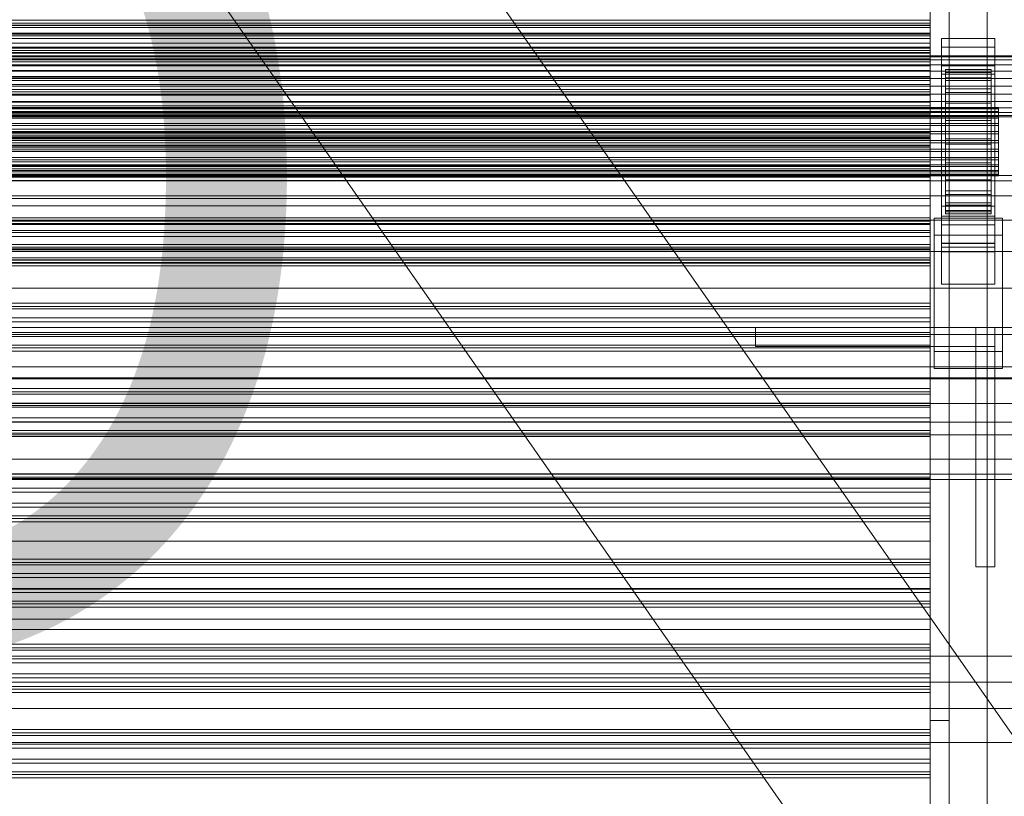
# Model space of a CAD drawing. Header units: millimetres. Extents: x -2233 to 61924, y -68080 to 6847.
# Tile 251 of 256: x 1010 to 1270, y -33637 to -33432. Entities that reach past the tile are written whole.
import ezdxf

# ---------------------------------------------------------------- set-up
doc = ezdxf.new("R2010")
doc.units = ezdxf.units.MM
for name, color, linetype, lineweight in [('COTAS_O', 1, 'Continuous', 0), ('frontal_C03', 7, 'Continuous', 0), ('frontal_secador', 7, 'Continuous', 0), ('frontal_tolva', 7, 'Continuous', 0)]:
    doc.layers.add(name, color=color, linetype=linetype, lineweight=lineweight)
doc.dimstyles.new('R19_100', dxfattribs={"dimtxt": 250, "dimasz": 150, "dimexe": 150, "dimexo": 80, "dimgap": 100, "dimtad": 1, "dimtih": 1, "dimtoh": 1, "dimdsep": 46, "dimcen": 0.09, "dimadec": 0, "dimazin": 0, "dimtfac": 1, "dimtdec": 4, "dimtofl": 0, "dimtmove": 0, "dimatfit": 3, "dimfxl": 1, "dimtolj": 1, "dimtzin": 0, "dimarcsym": 0})

# ---------------------------------------------------------------- blocks, each defined once
blk = doc.blocks.new('DIM_R27_52')
at = {"layer": 'COTAS_O'}
for p, q in [((-1725, -33700), (-1575, -33655)), ((1725, -33700), (1575, -33655)), ((-1725, -34400), (-1725, -33700)), ((-1725, -33700), (1725, -33700)), ((-1725, -33700), (-1575, -33745)), ((1725, -33700), (1575, -33745)), ((1725, -34400), (1725, -33700))]:
    blk.add_line(p, q, dxfattribs=at)
blk.add_text('3450 O', height=250, dxfattribs=at).set_placement((0, -33600))

msp = doc.modelspace()

# ---------------------------------------------------------------- linework, layer by layer
at = {"layer": 'frontal_C03'}
for p, q in [((-1250, -33432.562), (1250, -33432.562)), ((-1250, -33433.359), (1250, -33433.359)), ((-1250, -33433.944), (1250, -33433.944)), ((1250, -33433.944), (1250, -33432.562)), ((1250, -33432.562), (1250, -33433.359)), ((1250, -33433.359), (1250, -33436.282)), ((1250, -33437.411), (1250, -33433.944)), ((-1250, -33436.282), (1250, -33436.282)), ((1250, -33436.282), (1250, -33441.13)), ((-1250, -33437.411), (1250, -33437.411)), ((1250, -33442.727), (1250, -33437.411)), ((1253, -33439.659), (1253, -33437.413)), ((1253, -33437.413), (1267, -33437.413)), ((1253, -33484.187), (1253, -33437.413)), ((1267, -33437.413), (1267, -33439.659)), ((1267, -33437.413), (1267, -33484.187)), ((1250, -33439.703), (-1250, -33439.703)), ((1250, -33440.584), (-1250, -33440.584)), ((-1250, -33441.13), (1250, -33441.13)), ((1250, -33441.237), (-1250, -33441.237)), ((1250, -33440.584), (1250, -33439.703)), ((1250, -33439.703), (1250, -33441.237)), ((1250, -33443.545), (1250, -33440.584)), ((1250, -33441.13), (1250, -33447.574)), ((1250, -33441.237), (1250, -33444.602)), ((1267, -33439.659), (1253, -33439.659)), ((1253, -33439.659), (1253, -33486.433)), ((1267, -33486.433), (1267, -33439.659)), ((-1250, -33442.727), (1250, -33442.727)), ((1250, -33443.545), (-1250, -33443.545)), ((-1250, -33444.602), (1250, -33444.602)), ((1250, -33449.53), (1250, -33442.727)), ((1250, -33447.454), (1250, -33443.545)), ((1250, -33444.602), (1250, -33448.512)), ((1253, -33446.846), (1253, -33444.6)), ((1253, -33444.6), (1267, -33444.6)), ((1253, -33491.374), (1253, -33444.6)), ((1267, -33444.6), (1267, -33446.846)), ((1267, -33444.6), (1267, -33491.374)), ((1267, -33446.846), (1253, -33446.846)), ((1253, -33446.846), (1253, -33493.62)), ((1254, -33455.548), (1254, -33445.554)), ((1254, -33445.554), (1254, -33446.374)), ((1254, -33445.554), (1266, -33445.554)), ((1254, -33446.027), (1254, -33445.554)), ((1254, -33455.772), (1254, -33446.027)), ((1254, -33446.027), (1266, -33446.027)), ((1254, -33447.763), (1254, -33446.027)), ((1254, -33455.936), (1254, -33446.374)), ((1254, -33446.374), (1254, -33448.433)), ((1254, -33446.374), (1266, -33446.374)), ((1266, -33446.374), (1266, -33445.554)), ((1266, -33445.554), (1266, -33455.548)), ((1266, -33445.554), (1266, -33446.027)), ((1266, -33446.027), (1266, -33455.772)), ((1266, -33446.027), (1266, -33447.763)), ((1266, -33448.433), (1266, -33446.374)), ((1266, -33446.374), (1266, -33455.936)), ((1267, -33493.62), (1267, -33446.846)), ((1250, -33447.454), (-1250, -33447.454)), ((-1250, -33447.574), (1250, -33447.574)), ((1250, -33448.512), (-1250, -33448.512)), ((-1250, -33449.53), (1250, -33449.53)), ((1250, -33450.819), (1250, -33447.454)), ((1250, -33447.574), (1250, -33455.174)), ((1250, -33448.512), (1250, -33451.473)), ((1250, -33457.356), (1250, -33449.53)), ((1254, -33456.594), (1254, -33447.763)), ((1254, -33447.763), (1266, -33447.763)), ((1254, -33450.641), (1254, -33447.763)), ((1254, -33456.911), (1254, -33448.433)), ((1254, -33448.433), (1254, -33451.589)), ((1254, -33448.433), (1266, -33448.433)), ((1266, -33447.763), (1266, -33456.594)), ((1266, -33447.763), (1266, -33450.641)), ((1266, -33451.589), (1266, -33448.433)), ((1266, -33448.433), (1266, -33456.911)), ((1250, -33450.819), (-1250, -33450.819)), ((1250, -33451.473), (-1250, -33451.473)), ((1250, -33452.354), (-1250, -33452.354)), ((1250, -33452.354), (1250, -33450.819)), ((1250, -33451.473), (1250, -33452.354)), ((1254, -33457.957), (1254, -33450.641)), ((1254, -33450.641), (1266, -33450.641)), ((1254, -33454.467), (1254, -33450.641)), ((1254, -33458.407), (1254, -33451.589)), ((1254, -33451.589), (1254, -33455.629)), ((1254, -33451.589), (1266, -33451.589)), ((1266, -33450.641), (1266, -33457.957)), ((1266, -33450.641), (1266, -33454.467)), ((1266, -33455.629), (1266, -33451.589)), ((1266, -33451.589), (1266, -33458.407)), ((-1250, -33455.174), (1250, -33455.174)), ((1250, -33455.174), (1250, -33463.413)), ((1254, -33459.77), (1254, -33454.467)), ((1254, -33454.467), (1266, -33454.467)), ((1254, -33458.98), (1254, -33454.467)), ((1266, -33454.467), (1266, -33459.77)), ((1266, -33454.467), (1266, -33458.98)), ((-1268, -33455.548), (1268, -33455.548)), ((-1268, -33455.772), (1268, -33455.772)), ((-1268, -33455.936), (1268, -33455.936)), ((-1268, -33456.594), (1268, -33456.594)), ((-1268, -33456.911), (1268, -33456.911)), ((1250, -33457.356), (-1250, -33457.356)), ((1250, -33465.671), (1250, -33457.356)), ((1254, -33455.936), (1254, -33455.548)), ((1266, -33455.548), (1254, -33455.548)), ((1254, -33455.548), (1254, -33455.772)), ((1254, -33460.32), (1254, -33455.629)), ((1254, -33455.629), (1254, -33460.275)), ((1254, -33455.629), (1266, -33455.629)), ((1266, -33455.772), (1254, -33455.772)), ((1254, -33455.772), (1254, -33456.594)), ((1254, -33456.911), (1254, -33455.936)), ((1266, -33455.936), (1254, -33455.936)), ((1266, -33456.594), (1254, -33456.594)), ((1254, -33456.594), (1254, -33457.957)), ((1254, -33458.407), (1254, -33456.911)), ((1266, -33456.911), (1254, -33456.911)), ((1266, -33455.548), (1266, -33455.936)), ((1266, -33455.772), (1266, -33455.548)), ((1266, -33460.275), (1266, -33455.629)), ((1266, -33455.629), (1266, -33460.32)), ((1266, -33456.594), (1266, -33455.772)), ((1266, -33455.936), (1266, -33456.911)), ((1266, -33457.957), (1266, -33456.594)), ((1266, -33456.911), (1266, -33458.407)), ((1268, -33455.936), (1268, -33455.548)), ((1268, -33455.548), (1268, -33455.772)), ((1268, -33455.772), (1268, -33456.594)), ((1268, -33456.911), (1268, -33455.936)), ((1268, -33456.594), (1268, -33457.957)), ((1268, -33458.407), (1268, -33456.911)), ((-1268, -33457.957), (1268, -33457.957)), ((-1268, -33458.407), (1268, -33458.407)), ((-1268, -33459.77), (1268, -33459.77)), ((-1268, -33460.32), (1268, -33460.32)), ((1266, -33457.957), (1254, -33457.957)), ((1254, -33457.957), (1254, -33459.77)), ((1254, -33460.32), (1254, -33458.407)), ((1266, -33458.407), (1254, -33458.407)), ((1254, -33461.907), (1254, -33458.98)), ((1254, -33458.98), (1266, -33458.98)), ((1254, -33463.872), (1254, -33458.98)), ((1266, -33459.77), (1254, -33459.77)), ((1254, -33459.77), (1254, -33461.907)), ((1254, -33460.275), (1254, -33462.521)), ((1266, -33460.275), (1254, -33460.275)), ((1254, -33460.275), (1254, -33465.212)), ((1254, -33462.521), (1254, -33460.32)), ((1266, -33460.32), (1254, -33460.32)), ((1266, -33459.77), (1266, -33457.957)), ((1266, -33458.407), (1266, -33460.32)), ((1266, -33458.98), (1266, -33461.907)), ((1266, -33458.98), (1266, -33463.872)), ((1266, -33461.907), (1266, -33459.77)), ((1266, -33462.521), (1266, -33460.275)), ((1266, -33465.212), (1266, -33460.275)), ((1266, -33460.32), (1266, -33462.521)), ((1268, -33457.957), (1268, -33459.77)), ((1268, -33460.32), (1268, -33458.407)), ((1268, -33459.77), (1268, -33461.907)), ((1268, -33462.521), (1268, -33460.32)), ((-1268, -33461.907), (1268, -33461.907)), ((1268, -33462.521), (-1268, -33462.521)), ((1250, -33462.16), (-1250, -33462.16)), ((1250, -33463.042), (1250, -33462.16)), ((1250, -33462.16), (1250, -33463.695)), ((1266, -33461.907), (1254, -33461.907)), ((1254, -33461.907), (1254, -33464.224)), ((1254, -33462.521), (1266, -33462.521)), ((1254, -33464.86), (1254, -33462.521)), ((1266, -33464.224), (1266, -33461.907)), ((1266, -33462.521), (1266, -33464.86)), ((1268, -33461.907), (1268, -33464.224)), ((1268, -33464.86), (1268, -33462.521)), ((-1268, -33464.224), (1268, -33464.224)), ((-1268, -33464.86), (1268, -33464.86)), ((1250, -33463.042), (-1250, -33463.042)), ((-1250, -33463.413), (1250, -33463.413)), ((1250, -33463.695), (-1250, -33463.695)), ((1250, -33466.003), (1250, -33463.042)), ((1250, -33463.413), (1250, -33471.728)), ((1250, -33463.695), (1250, -33467.06)), ((1254, -33464.224), (1254, -33463.872)), ((1254, -33463.872), (1266, -33463.872)), ((1254, -33468.809), (1254, -33463.872)), ((1266, -33464.224), (1254, -33464.224)), ((1254, -33464.224), (1254, -33466.563)), ((1254, -33467.177), (1254, -33464.86)), ((1254, -33464.86), (1254, -33465.212)), ((1266, -33464.86), (1254, -33464.86)), ((1254, -33465.212), (1254, -33470.104)), ((1254, -33465.212), (1266, -33465.212)), ((1266, -33463.872), (1266, -33464.224)), ((1266, -33463.872), (1266, -33468.809)), ((1266, -33466.563), (1266, -33464.224)), ((1266, -33465.212), (1266, -33464.86)), ((1266, -33464.86), (1266, -33467.177)), ((1266, -33470.104), (1266, -33465.212)), ((1268, -33464.224), (1268, -33466.563)), ((1268, -33467.177), (1268, -33464.86)), ((-1268, -33466.563), (1268, -33466.563)), ((-1268, -33467.177), (1268, -33467.177)), ((-1250, -33465.671), (1250, -33465.671)), ((1250, -33466.003), (-1250, -33466.003)), ((-1250, -33467.06), (1250, -33467.06)), ((1250, -33473.91), (1250, -33465.671)), ((1250, -33469.912), (1250, -33466.003)), ((1250, -33467.06), (1250, -33470.969)), ((1254, -33466.563), (1254, -33468.809)), ((1266, -33466.563), (1254, -33466.563)), ((1254, -33466.563), (1254, -33468.764)), ((1254, -33469.314), (1254, -33467.177)), ((1254, -33467.177), (1254, -33470.104)), ((1266, -33467.177), (1254, -33467.177)), ((1266, -33468.809), (1266, -33466.563)), ((1266, -33468.764), (1266, -33466.563)), ((1266, -33470.104), (1266, -33467.177)), ((1266, -33467.177), (1266, -33469.314)), ((1268, -33466.563), (1268, -33468.764)), ((1268, -33469.314), (1268, -33467.177)), ((-1268, -33468.764), (1268, -33468.764)), ((-1268, -33469.314), (1268, -33469.314)), ((-1268, -33470.677), (1268, -33470.677)), ((1250, -33469.912), (-1250, -33469.912)), ((1250, -33473.277), (1250, -33469.912)), ((1254, -33468.764), (1254, -33473.456)), ((1266, -33468.764), (1254, -33468.764)), ((1254, -33468.764), (1254, -33470.677)), ((1254, -33468.809), (1266, -33468.809)), ((1254, -33473.456), (1254, -33468.809)), ((1254, -33471.127), (1254, -33469.314)), ((1254, -33469.314), (1254, -33474.617)), ((1266, -33469.314), (1254, -33469.314)), ((1254, -33470.104), (1254, -33474.617)), ((1254, -33470.104), (1266, -33470.104)), ((1254, -33470.677), (1254, -33477.495)), ((1266, -33470.677), (1254, -33470.677)), ((1254, -33470.677), (1254, -33472.173)), ((1266, -33473.456), (1266, -33468.764)), ((1266, -33470.677), (1266, -33468.764)), ((1266, -33468.809), (1266, -33473.456)), ((1266, -33474.617), (1266, -33469.314)), ((1266, -33469.314), (1266, -33471.127)), ((1266, -33474.617), (1266, -33470.104)), ((1266, -33477.495), (1266, -33470.677)), ((1266, -33472.173), (1266, -33470.677)), ((1268, -33468.764), (1268, -33470.677)), ((1268, -33471.127), (1268, -33469.314)), ((1268, -33470.677), (1268, -33472.173)), ((-1268, -33471.127), (1268, -33471.127)), ((-1268, -33472.173), (1268, -33472.173)), ((-1268, -33472.49), (1268, -33472.49)), ((-1268, -33473.148), (1268, -33473.148)), ((-1268, -33473.312), (1268, -33473.312)), ((1250, -33470.969), (-1250, -33470.969)), ((-1250, -33471.728), (1250, -33471.728)), ((1250, -33473.277), (-1250, -33473.277)), ((1250, -33470.969), (1250, -33473.93)), ((1250, -33471.728), (1250, -33479.554)), ((1250, -33474.812), (1250, -33473.277)), ((1254, -33472.49), (1254, -33471.127)), ((1254, -33471.127), (1254, -33478.443)), ((1266, -33471.127), (1254, -33471.127)), ((1254, -33472.173), (1254, -33480.651)), ((1266, -33472.173), (1254, -33472.173)), ((1254, -33472.173), (1254, -33473.148)), ((1254, -33473.312), (1254, -33472.49)), ((1254, -33472.49), (1254, -33481.321)), ((1266, -33472.49), (1254, -33472.49)), ((1254, -33473.148), (1254, -33482.71)), ((1266, -33473.148), (1254, -33473.148)), ((1254, -33473.148), (1254, -33473.536)), ((1254, -33473.536), (1254, -33473.312)), ((1254, -33473.312), (1254, -33483.057)), ((1266, -33473.312), (1254, -33473.312)), ((1266, -33478.443), (1266, -33471.127)), ((1266, -33471.127), (1266, -33472.49)), ((1266, -33480.651), (1266, -33472.173)), ((1266, -33473.148), (1266, -33472.173)), ((1266, -33481.321), (1266, -33472.49)), ((1266, -33472.49), (1266, -33473.312)), ((1266, -33482.71), (1266, -33473.148)), ((1266, -33473.536), (1266, -33473.148)), ((1266, -33483.057), (1266, -33473.312)), ((1266, -33473.312), (1266, -33473.536)), ((1268, -33472.49), (1268, -33471.127)), ((1268, -33472.173), (1268, -33473.148)), ((1268, -33473.312), (1268, -33472.49)), ((1268, -33473.148), (1268, -33473.536)), ((1268, -33473.536), (1268, -33473.312)), ((-1268, -33473.536), (1268, -33473.536)), ((-1250, -33473.91), (1250, -33473.91)), ((1250, -33473.93), (-1250, -33473.93)), ((1250, -33474.812), (-1250, -33474.812)), ((1250, -33481.51), (1250, -33473.91)), ((1250, -33473.93), (1250, -33474.812)), ((1254, -33473.456), (1266, -33473.456)), ((1254, -33477.495), (1254, -33473.456)), ((1254, -33473.536), (1254, -33483.53)), ((1266, -33473.536), (1254, -33473.536)), ((1254, -33474.617), (1254, -33478.443)), ((1254, -33474.617), (1266, -33474.617)), ((1266, -33473.456), (1266, -33477.495)), ((1266, -33483.53), (1266, -33473.536)), ((1266, -33478.443), (1266, -33474.617)), ((1254, -33477.495), (1266, -33477.495)), ((1254, -33480.651), (1254, -33477.495)), ((1254, -33478.443), (1254, -33481.321)), ((1254, -33478.443), (1266, -33478.443)), ((1266, -33477.495), (1266, -33480.651)), ((1266, -33481.321), (1266, -33478.443)), ((-1250, -33479.554), (1250, -33479.554)), ((1250, -33479.554), (1250, -33486.357)), ((1254, -33480.651), (1266, -33480.651)), ((1254, -33482.71), (1254, -33480.651)), ((1266, -33480.651), (1266, -33482.71)), ((-1250, -33481.51), (1250, -33481.51)), ((1250, -33487.954), (1250, -33481.51)), ((1253, -33492.344), (1253, -33481.565)), ((1253, -33481.565), (1267, -33481.565)), ((1253, -33491.309), (1253, -33481.565)), ((1254, -33481.321), (1254, -33483.057)), ((1254, -33481.321), (1266, -33481.321)), ((1254, -33482.71), (1266, -33482.71)), ((1254, -33483.53), (1254, -33482.71)), ((1254, -33483.057), (1254, -33483.53)), ((1254, -33483.057), (1266, -33483.057)), ((1254, -33483.53), (1266, -33483.53)), ((1266, -33483.057), (1266, -33481.321)), ((1266, -33482.71), (1266, -33483.53)), ((1266, -33483.53), (1266, -33483.057)), ((1267, -33481.565), (1267, -33492.344)), ((1267, -33481.565), (1267, -33491.309)), ((1250, -33484.618), (-1250, -33484.618)), ((1250, -33485.499), (-1250, -33485.499)), ((1250, -33486.153), (-1250, -33486.153)), ((1250, -33485.499), (1250, -33484.618)), ((1250, -33484.618), (1250, -33486.153)), ((1250, -33488.46), (1250, -33485.499)), ((1250, -33486.153), (1250, -33489.517)), ((1251, -33489.2), (1251, -33484.709)), ((1251, -33484.709), (1269, -33484.709)), ((1251, -33519.789), (1251, -33484.709)), ((1267, -33484.187), (1253, -33484.187)), ((1253, -33484.187), (1253, -33486.433)), ((1267, -33486.433), (1267, -33484.187)), ((1269, -33484.709), (1269, -33489.2)), ((1269, -33484.709), (1269, -33519.789)), ((-1250, -33486.357), (1250, -33486.357)), ((-1250, -33487.954), (1250, -33487.954)), ((1250, -33488.46), (-1250, -33488.46)), ((1250, -33486.357), (1250, -33491.673)), ((1250, -33492.802), (1250, -33487.954)), ((1250, -33492.37), (1250, -33488.46)), ((1253, -33486.433), (1267, -33486.433)), ((-1250, -33489.517), (1250, -33489.517)), ((1250, -33489.517), (1250, -33493.427)), ((1269, -33489.2), (1251, -33489.2)), ((1251, -33524.281), (1251, -33489.2)), ((1267, -33491.309), (1253, -33491.309)), ((1253, -33491.309), (1253, -33502.089)), ((1267, -33491.374), (1253, -33491.374)), ((1253, -33491.374), (1253, -33493.62)), ((1267, -33502.089), (1267, -33491.309)), ((1267, -33493.62), (1267, -33491.374)), ((1269, -33524.281), (1269, -33489.2)), ((-1250, -33491.673), (1250, -33491.673)), ((1250, -33492.37), (-1250, -33492.37)), ((-1250, -33492.802), (1250, -33492.802)), ((1250, -33493.427), (-1250, -33493.427)), ((1250, -33491.673), (1250, -33495.14)), ((1250, -33495.734), (1250, -33492.37)), ((1250, -33495.725), (1250, -33492.802)), ((1250, -33493.427), (1250, -33496.388)), ((1267, -33492.344), (1253, -33492.344)), ((1253, -33492.344), (1253, -33502.089)), ((1253, -33493.62), (1267, -33493.62)), ((1267, -33502.089), (1267, -33492.344)), ((-1250, -33495.14), (1250, -33495.14)), ((-1250, -33495.725), (1250, -33495.725)), ((1250, -33495.734), (-1250, -33495.734)), ((1250, -33496.388), (-1250, -33496.388)), ((-1250, -33496.522), (1250, -33496.522)), ((1250, -33495.14), (1250, -33496.522)), ((1250, -33496.522), (1250, -33495.725)), ((1250, -33497.269), (1250, -33495.734)), ((1250, -33496.388), (1250, -33497.269)), ((1250, -33497.269), (-1250, -33497.269)), ((1253, -33502.089), (1267, -33502.089)), ((1250, -33507.076), (-1250, -33507.076)), ((1250, -33507.957), (-1250, -33507.957)), ((1250, -33508.61), (-1250, -33508.61)), ((1250, -33507.957), (1250, -33507.076)), ((1250, -33507.076), (1250, -33508.61)), ((1250, -33510.918), (1250, -33507.957)), ((1250, -33508.61), (1250, -33511.975)), ((1250, -33510.918), (-1250, -33510.918)), ((-1250, -33511.975), (1250, -33511.975)), ((1250, -33514.827), (1250, -33510.918)), ((1250, -33511.975), (1250, -33515.885)), ((-1500, -33515.356), (1500, -33515.356)), ((1250, -33514.827), (-1250, -33514.827)), ((1250, -33515.885), (-1250, -33515.885)), ((1250, -33518.192), (1250, -33514.827)), ((1250, -33515.885), (1250, -33518.845)), ((1250, -33518.192), (-1250, -33518.192)), ((1250, -33518.845), (-1250, -33518.845)), ((1250, -33519.727), (-1250, -33519.727)), ((1250, -33519.727), (1250, -33518.192)), ((1250, -33518.845), (1250, -33519.727)), ((1269, -33519.789), (1251, -33519.789)), ((1251, -33519.789), (1251, -33524.281)), ((1269, -33524.281), (1269, -33519.789)), ((1251, -33524.281), (1269, -33524.281)), ((1500, -33526.765), (-1500, -33526.765)), ((1500, -33527.05), (-1500, -33527.05)), ((1250, -33529.533), (-1250, -33529.533)), ((1250, -33530.415), (1250, -33529.533)), ((1250, -33529.533), (1250, -33531.068)), ((1250, -33530.415), (-1250, -33530.415)), ((1250, -33531.068), (-1250, -33531.068)), ((1250, -33533.375), (1250, -33530.415)), ((1250, -33531.068), (1250, -33534.433)), ((1250, -33533.375), (-1250, -33533.375)), ((-1250, -33534.433), (1250, -33534.433)), ((1250, -33537.285), (1250, -33533.375)), ((1250, -33534.433), (1250, -33538.342)), ((1250, -33537.285), (-1250, -33537.285)), ((1250, -33540.65), (1250, -33537.285)), ((-1500, -33538.458), (1500, -33538.458)), ((1250, -33538.342), (-1250, -33538.342)), ((1250, -33540.65), (-1250, -33540.65)), ((1250, -33538.342), (1250, -33541.303)), ((1250, -33542.184), (1250, -33540.65)), ((1250, -33541.303), (-1250, -33541.303)), ((1250, -33542.184), (-1250, -33542.184)), ((1250, -33541.303), (1250, -33542.184)), ((1250, -33551.991), (-1250, -33551.991)), ((1250, -33552.872), (-1250, -33552.872)), ((1250, -33553.526), (-1250, -33553.526)), ((1250, -33552.872), (1250, -33551.991)), ((1250, -33551.991), (1250, -33553.526)), ((1250, -33555.833), (1250, -33552.872)), ((1250, -33553.526), (1250, -33556.89)), ((1250, -33555.833), (-1250, -33555.833)), ((1250, -33559.742), (1250, -33555.833)), ((-1250, -33556.89), (1250, -33556.89)), ((1250, -33556.89), (1250, -33560.8)), ((1250, -33559.742), (-1250, -33559.742)), ((1250, -33560.8), (-1250, -33560.8)), ((1250, -33563.107), (1250, -33559.742)), ((1250, -33560.8), (1250, -33563.761)), ((1250, -33563.107), (-1250, -33563.107)), ((1250, -33563.761), (-1250, -33563.761)), ((1250, -33564.642), (1250, -33563.107)), ((1250, -33563.761), (1250, -33564.642)), ((1250, -33564.642), (-1250, -33564.642)), ((1250, -33574.448), (-1250, -33574.448)), ((1250, -33575.33), (-1250, -33575.33)), ((1250, -33575.983), (-1250, -33575.983)), ((1250, -33575.33), (1250, -33574.448)), ((1250, -33574.448), (1250, -33575.983)), ((1250, -33578.291), (1250, -33575.33)), ((1250, -33575.983), (1250, -33579.348)), ((1250, -33578.291), (-1250, -33578.291)), ((-1250, -33579.348), (1250, -33579.348)), ((1250, -33582.2), (1250, -33578.291)), ((1250, -33579.348), (1250, -33583.257)), ((1250, -33582.2), (-1250, -33582.2)), ((1250, -33583.257), (-1250, -33583.257)), ((1250, -33585.565), (1250, -33582.2)), ((1250, -33583.257), (1250, -33586.218)), ((1250, -33585.565), (-1250, -33585.565)), ((1250, -33586.218), (-1250, -33586.218)), ((1250, -33587.1), (-1250, -33587.1)), ((1250, -33587.1), (1250, -33585.565)), ((1250, -33586.218), (1250, -33587.1)), ((1250, -33596.906), (-1250, -33596.906)), ((1250, -33597.787), (1250, -33596.906)), ((1250, -33596.906), (1250, -33598.441)), ((1250, -33597.787), (-1250, -33597.787)), ((1250, -33598.441), (-1250, -33598.441)), ((1250, -33600.748), (1250, -33597.787)), ((1250, -33598.441), (1250, -33601.806)), ((1250, -33600.748), (-1250, -33600.748)), ((-1250, -33601.806), (1250, -33601.806)), ((1250, -33604.658), (1250, -33600.748)), ((1250, -33601.806), (1250, -33605.715)), ((1250, -33604.658), (-1250, -33604.658)), ((1250, -33608.022), (1250, -33604.658)), ((1250, -33605.715), (-1250, -33605.715)), ((1250, -33608.022), (-1250, -33608.022)), ((1250, -33605.715), (1250, -33608.676)), ((1250, -33609.557), (1250, -33608.022)), ((1250, -33608.676), (-1250, -33608.676)), ((1250, -33609.557), (-1250, -33609.557)), ((1250, -33608.676), (1250, -33609.557)), ((-1500, -33613.77), (1500, -33613.77)), ((1250, -33619.364), (-1250, -33619.364)), ((1250, -33620.245), (-1250, -33620.245)), ((1250, -33620.898), (-1250, -33620.898)), ((1250, -33620.245), (1250, -33619.364)), ((1250, -33619.364), (1250, -33620.898)), ((1250, -33623.206), (1250, -33620.245)), ((1250, -33620.898), (1250, -33624.263)), ((1500, -33622.753), (-1500, -33622.753)), ((1250, -33623.206), (-1250, -33623.206)), ((1250, -33627.115), (1250, -33623.206)), ((-1250, -33624.263), (1250, -33624.263)), ((1250, -33624.263), (1250, -33628.173)), ((1250, -33627.115), (-1250, -33627.115)), ((1250, -33628.173), (-1250, -33628.173)), ((1250, -33630.48), (1250, -33627.115)), ((1250, -33628.173), (1250, -33631.134)), ((1250, -33630.48), (-1250, -33630.48)), ((1250, -33631.134), (-1250, -33631.134)), ((1250, -33632.015), (1250, -33630.48)), ((1250, -33631.134), (1250, -33632.015)), ((1250, -33632.015), (-1250, -33632.015))]:
    msp.add_line(p, q, dxfattribs=at)
at = {"layer": 'frontal_secador'}
for p, q in [((1265, -35980), (1265, -33075)), ((1250, -33617), (1250, -33377)), ((1250, -33377), (1250, -33446)), ((1255, -33377), (1255, -33617)), ((1255, -33446), (1255, -33377)), ((1250, -33436), (1250, -33424)), ((1250, -33428), (1250, -33440)), ((1250, -33434), (-1250, -33434)), ((1250, -33436.709), (1250, -33434)), ((1250, -33434.545), (1250, -33434)), ((1250, -33434.545), (-1250, -33434.545)), ((1250, -33436), (-1250, -33436)), ((1250, -33436.144), (-1250, -33436.144)), ((1250, -33436.709), (-1250, -33436.709)), ((1250, -33436.144), (1250, -33434.545)), ((1250, -33676), (1250, -33436)), ((1250, -33436), (1250, -33442)), ((1250, -33436), (1250, -33440)), ((1250, -33438.686), (1250, -33436.144)), ((1250, -33444.651), (1250, -33436.709)), ((1250, -33438.686), (-1250, -33438.686)), ((1250, -33442), (1250, -33438.686)), ((1320, -33442), (-1320, -33442)), ((1250, -33440), (-1250, -33440)), ((1250, -33442), (-1250, -33442)), ((1250, -33445.859), (1250, -33442)), ((1250, -33682), (1250, -33442)), ((1250, -33442), (1250, -33446)), ((1320, -33442.273), (-1320, -33442.273)), ((1320, -33443.072), (-1320, -33443.072)), ((1320, -33444.343), (-1320, -33444.343)), ((1250, -33444.651), (-1250, -33444.651)), ((1250, -33457.285), (1250, -33444.651)), ((1320, -33446), (-1320, -33446)), ((1250, -33445.859), (-1250, -33445.859)), ((-1250, -33446), (1250, -33446)), ((1250, -33450), (1250, -33445.859)), ((1250, -33446), (1250, -33686)), ((1255, -33446), (1250, -33446)), ((1255, -33686), (1255, -33446)), ((1320, -33447.929), (-1320, -33447.929)), ((-1320, -33450), (1320, -33450)), ((1320, -33452.071), (-1320, -33452.071)), ((-1250, -33450), (1250, -33450)), ((1250, -33454.141), (1250, -33450)), ((1320, -33454), (-1320, -33454)), ((1250, -33454.141), (-1250, -33454.141)), ((1250, -33454.141), (1250, -33458)), ((1320, -33455.657), (-1320, -33455.657)), ((1320, -33456.928), (-1320, -33456.928)), ((1320, -33457.727), (-1320, -33457.727)), ((1250, -33457.285), (-1250, -33457.285)), ((1250, -33473.75), (1250, -33457.285)), ((1320, -33458), (-1320, -33458)), ((1250, -33458), (-1250, -33458)), ((1250, -33458), (1250, -33461.314)), ((1250, -33461.314), (-1250, -33461.314)), ((1250, -33461.314), (1250, -33463.856)), ((1250, -33463.856), (-1250, -33463.856)), ((1250, -33465.455), (-1250, -33465.455)), ((1250, -33463.856), (1250, -33465.455)), ((1250, -33465.455), (1250, -33466)), ((1250, -33466), (-1250, -33466)), ((1360, -33473.5), (-1360, -33473.5)), ((1360, -33474.863), (-1360, -33474.863)), ((1250, -33473.75), (-1250, -33473.75)), ((1250, -33492.924), (1250, -33473.75)), ((1360, -33478.859), (-1360, -33478.859)), ((1360, -33485.216), (-1360, -33485.216)), ((1360, -33493.5), (-1360, -33493.5)), ((1250, -33492.924), (-1250, -33492.924)), ((1250, -33513.5), (1250, -33492.924)), ((1360, -33503.147), (-1360, -33503.147)), ((-1360, -33513.5), (1360, -33513.5)), ((-1250, -33513.5), (1250, -33513.5)), ((1204, -33513.5), (1267, -33513.5)), ((1204, -33518.5), (1204, -33513.5)), ((1250, -33534.076), (1250, -33513.5)), ((1262, -33513.5), (1267, -33513.5)), ((1262, -33576.5), (1262, -33513.5)), ((1267, -33576.5), (1267, -33513.5)), ((1267, -33518.5), (1267, -33513.5)), ((1204, -33518.5), (1267, -33518.5)), ((1360, -33523.853), (-1360, -33523.853)), ((1360, -33533.5), (-1360, -33533.5)), ((1250, -33534.076), (-1250, -33534.076)), ((1250, -33534.076), (1250, -33553.25)), ((1360, -33541.784), (-1360, -33541.784)), ((1360, -33548.141), (-1360, -33548.141)), ((1360, -33552.137), (-1360, -33552.137)), ((1360, -33553.5), (-1360, -33553.5)), ((1250, -33553.25), (-1250, -33553.25)), ((1250, -33553.25), (1250, -33569.715)), ((1250, -33569.715), (-1250, -33569.715)), ((1250, -33569.715), (1250, -33582.349)), ((1262, -33576.5), (1267, -33576.5)), ((1250, -33582.349), (-1250, -33582.349)), ((1250, -33582.349), (1250, -33590.291)), ((1250, -33590.291), (-1250, -33590.291)), ((1250, -33590.291), (1250, -33593)), ((1250, -33593), (-1250, -33593)), ((1250, -33686), (1250, -33617)), ((1250, -33617), (1255, -33617)), ((1255, -33617), (1255, -33686))]:
    msp.add_line(p, q, dxfattribs=at)
at = {"layer": 'frontal_tolva'}
for p, q in [((1769.584, -34332.806), (722.584, -32835.806)), ((1720.416, -34367.194), (673.416, -32870.194)), ((1725, -33600), (-1725, -33600)), ((1725, -33606.849), (-1725, -33606.849))]:
    msp.add_line(p, q, dxfattribs=at)

# ---------------------------------------------------------------- dimensions: what is measured, and where the dimension line sits
at = {"layer": 'COTAS_O'}
dim = msp.add_aligned_dim(p1=(-1725, -34400), p2=(1725, -34400), distance=700, text='<> O', dimstyle='R19_100', dxfattribs=at)
dim.commit()
dim.dimension.update_dxf_attribs({"geometry": 'DIM_R27_52', "text_midpoint": (0, -33700)})

doc.saveas('drawing.dxf')
